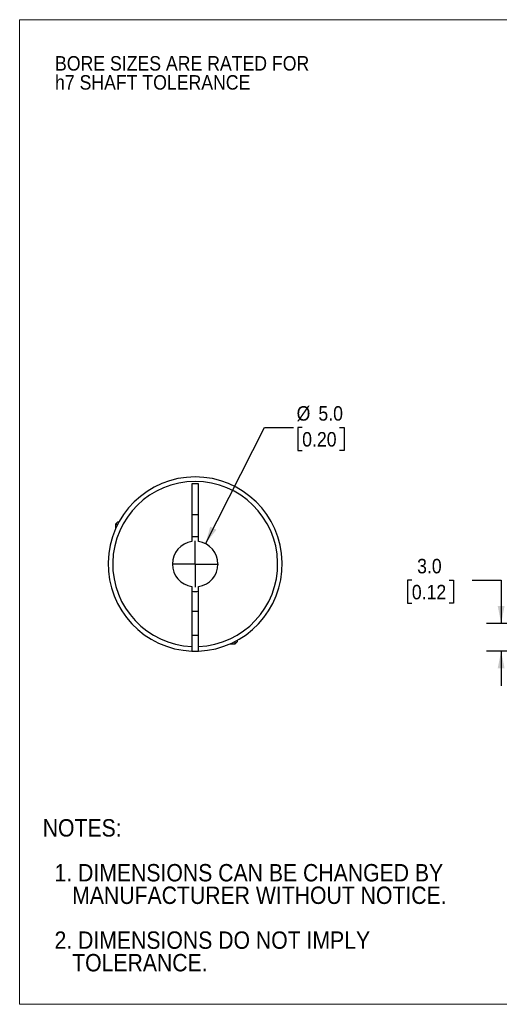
# Model space of a CAD drawing. Header units: millimetres. Extents: x 0 to 140, y 0 to 108.
# Tile 1 of 3: x 0 to 53, y 0 to 108. Entities that reach past the tile are written whole.
import ezdxf

# ---------------------------------------------------------------- set-up
doc = ezdxf.new("R2010")
doc.units = ezdxf.units.MM
doc.header["$LTSCALE"] = 0.5
doc.linetypes.add('SLD-Solid', pattern=[0])
doc.layers.add('SLD-0', color=7, linetype='SLD-Solid', lineweight=25)
doc.layers.add('TEXT', color=140, linetype='SLD-Solid', lineweight=25)
doc.styles.add('SLDTEXTSTYLE0', font='GOTHIC.TTF', dxfattribs={"width": 0.913})
doc.dimstyles.new('SLDDIMSTYLE0', dxfattribs={"dimtxt": 1.5875, "dimasz": 1.905, "dimexe": 0, "dimexo": 0.0625, "dimgap": 0.396875, "dimtad": 0, "dimtih": 1, "dimtoh": 1, "dimdec": 1, "dimrnd": 1e-09, "dimzin": 4, "dimdsep": 46, "dimtxsty": 'SLDTEXTSTYLE0', "dimsah": 1, "dimcen": 0, "dimadec": 0, "dimazin": 1, "dimtfac": 1, "dimtdec": 1, "dimtofl": 0, "dimtmove": 0, "dimatfit": 3, "dimfxl": 0, "dimfrac": 2, "dimtolj": 1, "dimtzin": 12, "dimarcsym": 0})
doc.dimstyles.new('SLDDIMSTYLE2', dxfattribs={"dimtxt": 1.5875, "dimasz": 1.905, "dimexe": 0, "dimexo": 0.0625, "dimgap": 0.396875, "dimtad": 0, "dimtih": 1, "dimtoh": 1, "dimdec": 1, "dimrnd": 1e-09, "dimzin": 4, "dimdsep": 46, "dimtxsty": 'SLDTEXTSTYLE0', "dimsah": 1, "dimcen": 0.09, "dimadec": 0, "dimazin": 1, "dimtfac": 1, "dimtdec": 1, "dimtmove": 0, "dimatfit": 0, "dimfxl": 0, "dimfrac": 2, "dimtolj": 1, "dimtzin": 12, "dimarcsym": 0})

# ---------------------------------------------------------------- blocks, each defined once
blk = doc.blocks.new('Block2')
at = {"color": 7, "linetype": 'SLD-Solid', "lineweight": 18}
for p, q in [((139.7, 107.95), (0, 107.95)), ((0, 0), (0, 107.95)), ((139.7, 0), (0, 0))]:
    blk.add_line(p, q, dxfattribs=at)
blk = doc.blocks.new('SW_NOTE_0_2')
at = {"layer": 'SLD-0', "color": 0, "char_height": 1.5875, "attachment_point": 1, "style": 'SLDTEXTSTYLE0'}
for s, insert in [('BORE SIZES ARE RATED FOR ', (0, 2.03)), ('h7 SHAFT TOLERANCE', (0, -0.06))]:
    blk.add_mtext(s, dxfattribs=dict(at, insert=insert))
blk = doc.blocks.new('SW_NOTE_0_3')
at = {"layer": 'TEXT', "color": 0, "char_height": 1.905, "attachment_point": 1, "style": 'SLDTEXTSTYLE0'}
for s, insert in [('NOTES:', (0, 2.43)), ('  1. DIMENSIONS CAN BE CHANGED BY     ', (0, -2.49)), ('     MANUFACTURER WITHOUT NOTICE.', (0, -4.96)), ('  2. DIMENSIONS DO NOT IMPLY ', (0, -9.88)), ('     TOLERANCE.', (0, -12.35))]:
    blk.add_mtext(s, dxfattribs=dict(at, insert=insert))
blk = doc.blocks.new('_D')
at = {"layer": 'SLD-0'}
for p, q in [((20.39, 50.5), (26.85, 63.23)), ((26.85, 63.23), (30.03, 63.23)), ((31, 63.23), (30.51, 63.23)), ((30.51, 63.23), (30.51, 60.71)), ((35.1, 63.23), (35.59, 63.23)), ((35.59, 63.23), (35.59, 60.71)), ((30.51, 60.71), (31, 60.71)), ((35.59, 60.71), (35.1, 60.71))]:
    blk.add_line(p, q, dxfattribs=at)
blk.add_solid([(20.39, 50.5), (21.59, 52.03), (20.91, 52.37)], dxfattribs=at)
at = {"layer": 'SLD-0', "char_height": 1.587, "attachment_point": 1, "style": 'SLDTEXTSTYLE0'}
for s, insert in [('%%c', (30.39, 65.58)), ('5.0', (32.78, 65.58)), ('0.20', (31, 62.74))]:
    blk.add_mtext(s, dxfattribs=dict(at, insert=insert))
blk = doc.blocks.new('SW_CENTERMARKSYMBOL_0')
at = {"layer": 'SLD-0', "color": 0}
for q in [(0, 2.54), (-2.54, 0), (0, -2.54), (2.54, 0)]:
    blk.add_line((0, 0), q, dxfattribs=at)
blk = doc.blocks.new('_D_2')
at = {"layer": 'SLD-0'}
for p, q in [((43.03, 46.49), (42.54, 46.49)), ((42.54, 46.49), (42.54, 43.97)), ((47.13, 46.49), (47.62, 46.49)), ((47.62, 46.49), (47.62, 43.97)), ((49.65, 46.5), (52.83, 46.5)), ((52.83, 46.5), (52.83, 41.77)), ((42.54, 43.97), (43.03, 43.97)), ((47.62, 43.97), (47.13, 43.97)), ((60.3, 41.77), (51.24, 41.77)), ((57.7, 38.73), (51.24, 38.73)), ((52.83, 38.73), (52.83, 34.92))]:
    blk.add_line(p, q, dxfattribs=at)
for points in [[(52.83, 41.77), (53.21, 43.68), (52.45, 43.68)], [(52.83, 38.73), (52.45, 36.82), (53.21, 36.82)]]:
    blk.add_solid(points, dxfattribs=at)
at = {"layer": 'SLD-0', "char_height": 1.587, "attachment_point": 1, "style": 'SLDTEXTSTYLE0'}
for s, insert in [('3.0', (43.61, 48.84)), ('0.12', (43.03, 45.99))]:
    blk.add_mtext(s, dxfattribs=dict(at, insert=insert))

msp = doc.modelspace()

# ---------------------------------------------------------------- linework, layer by layer
for p, q in [((19.64, 57.07), (18.89, 57.07)), ((18.89, 57.07), (18.89, 50.74)), ((19.64, 50.74), (19.64, 57.07)), ((10.77, 52.9), (10.51, 52.64)), ((10.77, 52.9), (10.91, 52.9)), ((18.89, 53.72), (19.64, 53.72)), ((10.51, 52.64), (10.51, 52.1)), ((10.51, 52.64), (10.77, 52.64)), ((18.89, 45.8), (18.89, 39.23)), ((19.64, 39.23), (19.64, 45.8)), ((19.64, 43.07), (18.89, 43.07)), ((18.89, 40.47), (19.64, 40.47)), ((23.09, 39.52), (23.63, 39.52)), ((23.63, 39.52), (23.89, 39.78)), ((23.63, 39.52), (23.63, 39.78)), ((23.89, 39.78), (23.89, 39.92))]:
    msp.add_line(p, q)
at = {"flags": 128}
msp.add_lwpolyline([(18.89, 38.73), (19.26, 38.72), (19.64, 38.73)], dxfattribs=at)
for radius, start, end in [(9.55, 272.2504, 267.7496), (9.05, 272.3748, 267.6252), (2.5, 98.6269, 261.3731), (3, 82.8192, 97.1808), (2.5, 278.6269, 81.3731), (3, 262.8192, 277.1808)]:
    msp.add_arc((19.26, 48.27), radius, start, end)
for points, knots in [([(18.89, 39.23), (18.89, 39.21), (18.89, 39.16), (18.89, 39.1), (18.89, 39.03), (18.89, 38.95), (18.89, 38.87), (18.89, 38.81), (18.89, 38.76), (18.89, 38.73), (18.89, 38.73), (18.89, 38.73)], [0, 0, 0, 0, 0.08223, 0.1649755, 0.249642, 0.3740184, 0.5000211, 0.6231273, 0.7504137, 0.8751529, 1, 1, 1, 1]), ([(19.64, 38.73), (19.64, 38.73), (19.64, 38.73), (19.64, 38.74), (19.64, 38.77), (19.64, 38.81), (19.64, 38.87), (19.64, 38.95), (19.64, 39.04), (19.64, 39.13), (19.64, 39.2), (19.64, 39.23)], [0, 0, 0, 0, 0.082297, 0.165403, 0.250748, 0.375195, 0.500573, 0.622892, 0.749821, 0.875014, 1, 1, 1, 1])]:
    msp.add_open_spline(points, degree=3, knots=knots)

# ---------------------------------------------------------------- block references
at = {"color": 7, "linetype": 'Continuous'}
msp.add_blockref('Block2', (0, 0), dxfattribs=at)
at = {"layer": 'SLD-0'}
for name, p in [('SW_NOTE_0_2', (3.88, 101.93)), ('SW_CENTERMARKSYMBOL_0', (19.26, 48.27))]:
    msp.add_blockref(name, p, dxfattribs=at)
at = {"layer": 'TEXT'}
msp.add_blockref('SW_NOTE_0_3', (2.53, 17.87), dxfattribs=at)

# ---------------------------------------------------------------- dimensions: what is measured, and where the dimension line sits
at = {"layer": 'SLD-0'}
dim = msp.add_diameter_dim_2p(p1=(18.13, 46.04), p2=(20.39, 50.5), dimstyle='SLDDIMSTYLE0', dxfattribs=at)
dim.commit()
dim.dimension.update_dxf_attribs({"geometry": '_D', "text_midpoint": (33.05, 63.23), "dimtype": 163})
dim = msp.add_linear_dim(base=(52.83, 41.77), p1=(58.34, 38.73), p2=(60.94, 41.77), angle=90, dimstyle='SLDDIMSTYLE2', dxfattribs=at)
dim.commit()
dim.dimension.update_dxf_attribs({"geometry": '_D_2', "text_midpoint": (52.83, 46.5), "dimtype": 160})

doc.saveas('drawing.dxf')
